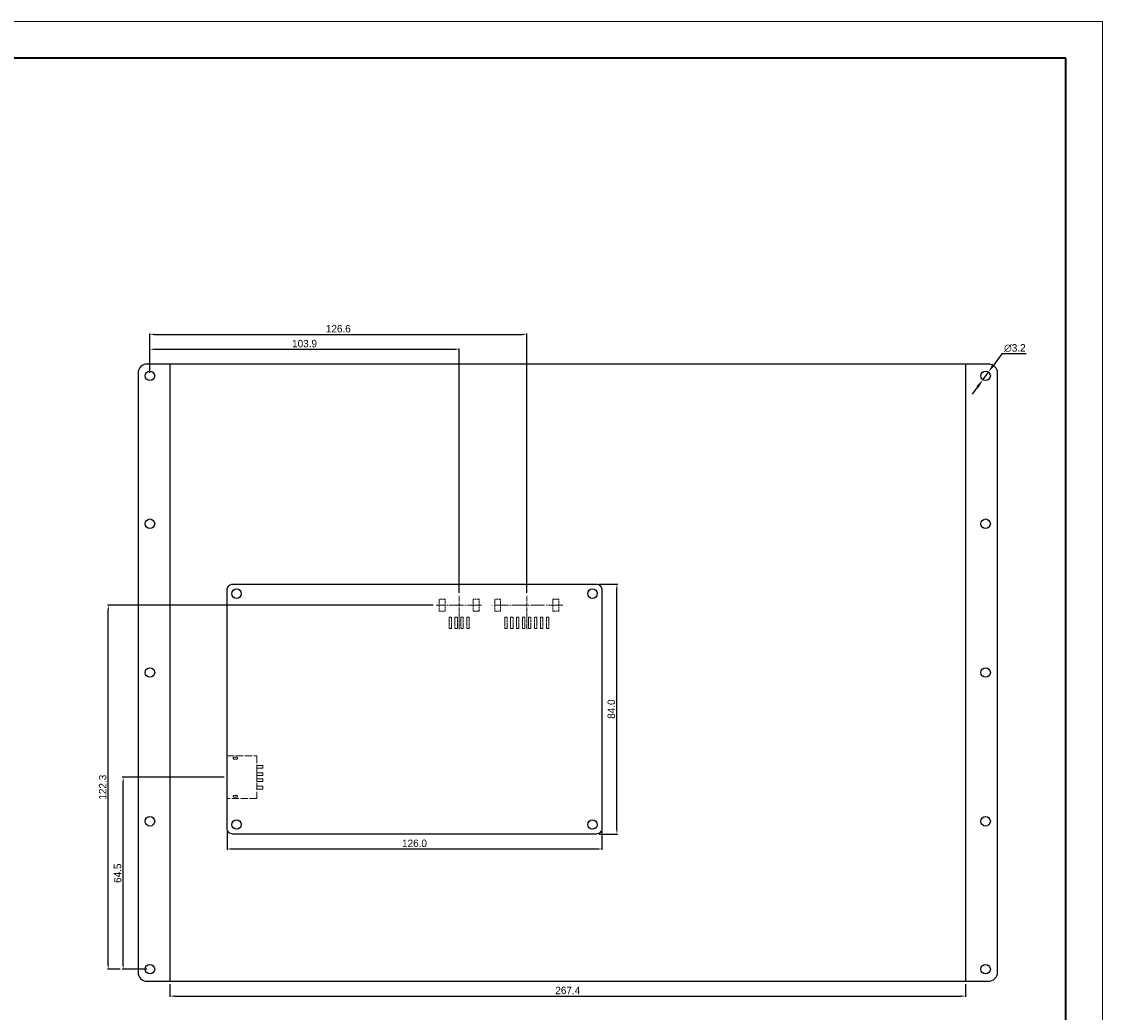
# Model space of a CAD drawing. Header units: millimetres. Extents: x 2363 to 3096, y -2289 to -1772.
# Tile 4 of 4: x 2733 to 3096, y -2105 to -1772. Entities that reach past the tile are written whole.
import ezdxf

# ---------------------------------------------------------------- set-up
doc = ezdxf.new("R2010")
doc.units = ezdxf.units.MM
doc.header["$LTSCALE"] = 0.2
doc.linetypes.add('ACAD_ISO02W100', pattern=[15, 12, -3])
doc.linetypes.add('ACAD_ISO04W100', pattern=[30, 24, -3, 0, -3])
doc.layers.add('粗实线层', color=7, linetype='Continuous', lineweight=35)
doc.layers.add('细实线层', color=7, linetype='Continuous', lineweight=18)
doc.layers.add('虚线', color=7, linetype='ACAD_ISO02W100')
doc.dimstyles.new('ISO-25', dxfattribs={"dimtxt": 2.5, "dimasz": 3, "dimexe": 1, "dimexo": 1, "dimtad": 1, "dimtoh": 1, "dimdec": 1, "dimdsep": 46, "dimtxsty": 'Standard', "dimcen": 2.5, "dimadec": 0, "dimazin": 0, "dimtfac": 1, "dimtdec": 1, "dimtmove": 0, "dimatfit": 3, "dimfxl": 0, "dimlwd": -1, "dimlwe": -1, "dimarcsym": 0})
doc.dimstyles.new('ISO-25$0', dxfattribs={"dimtxt": 2.5, "dimasz": 1.5, "dimexe": 0.3, "dimexo": 1, "dimtad": 1, "dimdec": 1, "dimzin": 0, "dimdsep": 46, "dimtxsty": 'Standard', "dimcen": 0.5, "dimdle": 3, "dimadec": 0, "dimazin": 0, "dimtfac": 1, "dimtdec": 1, "dimtmove": 0, "dimatfit": 3, "dimfxl": 0, "dimtolj": 1, "dimtzin": 0, "dimarcsym": 0})

# ---------------------------------------------------------------- blocks, each defined once
blk = doc.blocks.new('2.0-8')
at = {"linetype": 'ACAD_ISO04W100', "lineweight": 0, "ltscale": 0.3}
blk.add_line((1, 8.06), (1, -3.19), dxfattribs=at)
at = {"linetype": 'ACAD_ISO04W100', "lineweight": 0}
blk.add_line((-11.13, 0), (12.76, 0), dxfattribs=at)
at = {"layer": '虚线', "linetype": 'ACAD_ISO02W100', "lineweight": 0, "ltscale": 0.3}
for p, q in [((-6.4, 7.8), (-6.4, 4)), ((-5.6, 7.8), (-6.4, 7.8)), ((-5.6, 4), (-5.6, 7.8)), ((-4.4, 7.8), (-4.4, 4)), ((-3.6, 7.8), (-4.4, 7.8)), ((-3.6, 4), (-3.6, 7.8)), ((-2.4, 7.8), (-2.4, 4)), ((-1.6, 7.8), (-2.4, 7.8)), ((-1.6, 4), (-1.6, 7.8)), ((-0.4, 7.8), (0.4, 7.8)), ((-0.4, 4), (-0.4, 7.8)), ((0.4, 7.8), (0.4, 4)), ((1.6, 7.8), (2.4, 7.8)), ((1.6, 4), (1.6, 7.8)), ((2.4, 7.8), (2.4, 4)), ((3.6, 4), (3.6, 7.8)), ((3.6, 7.8), (4.4, 7.8)), ((4.4, 7.8), (4.4, 4)), ((5.6, 4), (5.6, 7.8)), ((5.6, 7.8), (6.4, 7.8)), ((6.4, 7.8), (6.4, 4)), ((7.6, 4), (7.6, 7.8)), ((7.6, 7.8), (8.4, 7.8)), ((8.4, 7.8), (8.4, 4)), ((-6.4, 4), (-5.6, 4)), ((-4.4, 4), (-3.6, 4)), ((-2.4, 4), (-1.6, 4)), ((0.4, 4), (-0.4, 4)), ((2.4, 4), (1.6, 4)), ((4.4, 4), (3.6, 4)), ((6.4, 4), (5.6, 4)), ((8.4, 4), (7.6, 4)), ((-7.75, 2), (-9.75, 2)), ((-9.75, 2), (-9.75, -2)), ((-7.75, -2), (-7.75, 2)), ((9.75, 2), (9.75, -2)), ((11.75, 2), (9.75, 2)), ((11.75, -2), (11.75, 2)), ((-9.75, -2), (-7.75, -2))]:
    blk.add_line(p, q, dxfattribs=at)
at = {"layer": '虚线', "lineweight": 0, "ltscale": 0.3}
blk.add_line((9.75, -2), (11.75, -2), dxfattribs=at)
blk = doc.blocks.new('usb4')
at = {"layer": '虚线', "lineweight": 0}
for p, q in [((5492.02, -1468.15), (5492.87, -1468.15)), ((5492.02, -1468.75), (5492.87, -1468.75)), ((5492.02, -1480.95), (5492.87, -1480.95)), ((5492.02, -1481.55), (5492.87, -1481.55))]:
    blk.add_line(p, q, dxfattribs=at)
for points in [[(5485.24, -1467.7), (5495.24, -1467.7), (5495.24, -1482), (5485.24, -1482)], [(5483.24, -1470.9), (5485.24, -1470.9), (5485.24, -1471.8), (5483.24, -1471.8)], [(5483.24, -1473.4), (5485.24, -1473.4), (5485.24, -1474.3), (5483.24, -1474.3)], [(5483.24, -1475.4), (5485.24, -1475.4), (5485.24, -1476.3), (5483.24, -1476.3)], [(5483.24, -1477.9), (5485.24, -1477.9), (5485.24, -1478.8), (5483.24, -1478.8)]]:
    blk.add_lwpolyline(points, close=True, dxfattribs=at)
for centre, start, end in [((5492.02, -1468.45), 90, 270), ((5492.87, -1468.45), 270, 90), ((5492.02, -1481.25), 90, 270), ((5492.87, -1481.25), 270, 90)]:
    blk.add_arc(centre, 0.3, start, end, dxfattribs=at)
blk = doc.blocks.new('*D290')
at = {"color": 0, "lineweight": -2}
for p, q in [((2800.61, -2025.57), (2766.41, -2025.57)), ((2766.71, -2088.57), (2766.71, -2027.07)), ((2774.71, -2090.07), (2766.41, -2090.07))]:
    blk.add_line(p, q, dxfattribs=at)
at = {"color": 0}
for points in [[(2766.46, -2027.07), (2766.96, -2027.07), (2766.71, -2025.57)], [(2766.46, -2088.57), (2766.96, -2088.57), (2766.71, -2090.07)]]:
    blk.add_solid(points, dxfattribs=at)
at = {"layer": 'Defpoints', "color": 0}
for p in [(2766.71, -2025.57), (2801.61, -2025.57), (2775.71, -2090.07)]:
    blk.add_point(p, dxfattribs=at)
at = {"color": 0, "insert": (2764.84, -2057.82), "char_height": 2.5, "attachment_point": 5, "rotation": 90}
blk.add_mtext('\\A1;64.5', dxfattribs=at)
blk = doc.blocks.new('*D291')
at = {"color": 0, "lineweight": -2}
for p, q in [((2870.85, -1967.77), (2761.41, -1967.77)), ((2761.71, -2088.57), (2761.71, -1969.27)), ((2765.71, -2090.07), (2761.41, -2090.07))]:
    blk.add_line(p, q, dxfattribs=at)
at = {"color": 0}
for points in [[(2761.46, -1969.27), (2761.96, -1969.27), (2761.71, -1967.77)], [(2761.46, -2088.57), (2761.96, -2088.57), (2761.71, -2090.07)]]:
    blk.add_solid(points, dxfattribs=at)
at = {"layer": 'Defpoints', "color": 0}
for p in [(2761.71, -1967.77), (2871.85, -1967.77), (2766.71, -2090.07)]:
    blk.add_point(p, dxfattribs=at)
at = {"color": 0, "insert": (2759.84, -2028.92), "char_height": 2.5, "attachment_point": 5, "rotation": 90}
blk.add_mtext('\\A1;122.3', dxfattribs=at)
blk = doc.blocks.new('*D292')
at = {"color": 0, "lineweight": -2}
for p, q in [((2775.71, -1889.67), (2775.71, -1881.42)), ((2777.21, -1881.72), (2878.11, -1881.72)), ((2879.61, -1963.58), (2879.61, -1881.42))]:
    blk.add_line(p, q, dxfattribs=at)
at = {"color": 0}
for points in [[(2777.21, -1881.47), (2777.21, -1881.97), (2775.71, -1881.72)], [(2878.11, -1881.47), (2878.11, -1881.97), (2879.61, -1881.72)]]:
    blk.add_solid(points, dxfattribs=at)
at = {"layer": 'Defpoints', "color": 0}
for p in [(2879.61, -1881.72), (2775.71, -1890.67), (2879.61, -1964.58)]:
    blk.add_point(p, dxfattribs=at)
at = {"color": 0, "insert": (2827.66, -1879.84), "char_height": 2.5, "attachment_point": 5}
blk.add_mtext('\\A1;103.9', dxfattribs=at)
blk = doc.blocks.new('*D293')
at = {"color": 0, "lineweight": -2}
for p, q in [((2775.71, -1881.72), (2775.71, -1876.42)), ((2777.21, -1876.72), (2900.81, -1876.72)), ((2902.31, -1963.58), (2902.31, -1876.42))]:
    blk.add_line(p, q, dxfattribs=at)
at = {"color": 0}
for points in [[(2777.21, -1876.47), (2777.21, -1876.97), (2775.71, -1876.72)], [(2900.81, -1876.47), (2900.81, -1876.97), (2902.31, -1876.72)]]:
    blk.add_solid(points, dxfattribs=at)
at = {"layer": 'Defpoints', "color": 0}
for p in [(2902.31, -1876.72), (2775.71, -1882.72), (2902.31, -1964.58)]:
    blk.add_point(p, dxfattribs=at)
at = {"color": 0, "insert": (2839.01, -1874.84), "char_height": 2.5, "attachment_point": 5}
blk.add_mtext('\\A1;126.6', dxfattribs=at)
blk = doc.blocks.new('*D294')
at = {"color": 0, "lineweight": -2}
for p, q in [((2801.61, -2043.67), (2801.61, -2049.97)), ((2927.61, -2043.67), (2927.61, -2049.97)), ((2803.11, -2049.67), (2926.11, -2049.67))]:
    blk.add_line(p, q, dxfattribs=at)
at = {"color": 0}
for points in [[(2803.11, -2049.42), (2803.11, -2049.92), (2801.61, -2049.67)], [(2926.11, -2049.42), (2926.11, -2049.92), (2927.61, -2049.67)]]:
    blk.add_solid(points, dxfattribs=at)
at = {"layer": 'Defpoints', "color": 0}
for p in [(2801.61, -2042.67), (2927.61, -2042.67), (2927.61, -2049.67)]:
    blk.add_point(p, dxfattribs=at)
at = {"color": 0, "insert": (2864.61, -2047.79), "char_height": 2.5, "attachment_point": 5}
blk.add_mtext('\\A1;126.0', dxfattribs=at)
blk = doc.blocks.new('*D295')
at = {"color": 0, "lineweight": -2}
for p, q in [((2926.61, -1960.67), (2932.91, -1960.67)), ((2932.61, -2043.17), (2932.61, -1962.17)), ((2926.61, -2044.67), (2932.91, -2044.67))]:
    blk.add_line(p, q, dxfattribs=at)
at = {"color": 0}
for points in [[(2932.36, -1962.17), (2932.86, -1962.17), (2932.61, -1960.67)], [(2932.36, -2043.17), (2932.86, -2043.17), (2932.61, -2044.67)]]:
    blk.add_solid(points, dxfattribs=at)
at = {"layer": 'Defpoints', "color": 0}
for p in [(2925.61, -1960.67), (2932.61, -1960.67), (2925.61, -2044.67)]:
    blk.add_point(p, dxfattribs=at)
at = {"color": 0, "insert": (2930.74, -2002.67), "char_height": 2.5, "attachment_point": 5, "rotation": 90}
blk.add_mtext('\\A1;84.0', dxfattribs=at)
blk = doc.blocks.new('*D296')
at = {"color": 0, "lineweight": -2}
for p, q in [((2782.41, -2095.12), (2782.41, -2099.42)), ((3049.81, -2095.12), (3049.81, -2099.42)), ((2783.91, -2099.12), (3048.31, -2099.12))]:
    blk.add_line(p, q, dxfattribs=at)
at = {"color": 0}
for points in [[(2783.91, -2098.87), (2783.91, -2099.37), (2782.41, -2099.12)], [(3048.31, -2098.87), (3048.31, -2099.37), (3049.81, -2099.12)]]:
    blk.add_solid(points, dxfattribs=at)
at = {"layer": 'Defpoints', "color": 0}
for p in [(2782.41, -2094.12), (3049.81, -2094.12), (3049.81, -2099.12)]:
    blk.add_point(p, dxfattribs=at)
at = {"color": 0, "insert": (2916.11, -2097.24), "char_height": 2.5, "attachment_point": 5}
blk.add_mtext('\\A1;267.4', dxfattribs=at)
blk = doc.blocks.new('*D297')
at = {"color": 0}
for p, q in [((3061.97, -1883.23), (3059.23, -1886.96)), ((3070.09, -1883.23), (3061.97, -1883.23)), ((3055.57, -1891.96), (3057.46, -1889.38)), ((3053.79, -1894.38), (3052.02, -1896.8))]:
    blk.add_line(p, q, dxfattribs=at)
for points in [[(3058.83, -1886.66), (3059.64, -1887.25), (3057.46, -1889.38)], [(3053.39, -1894.08), (3054.2, -1894.67), (3055.57, -1891.96)]]:
    blk.add_solid(points, dxfattribs=at)
at = {"layer": 'Defpoints', "color": 0}
for p in [(3055.57, -1891.96), (3057.46, -1889.38)]:
    blk.add_point(p, dxfattribs=at)
at = {"color": 0, "insert": (3066.34, -1881.35), "char_height": 2.5, "attachment_point": 5}
blk.add_mtext('∅3.2', dxfattribs=at)
blk = doc.blocks.new('*X13')
at = {"layer": '粗实线层'}
for p, q in [((287, 200), (-287, 200)), ((287, -200), (287, 200))]:
    blk.add_line(p, q, dxfattribs=at)
at = {"layer": '细实线层'}
for p, q in [((297, 210), (-297, 210)), ((297, -210), (297, 210))]:
    blk.add_line(p, q, dxfattribs=at)

msp = doc.modelspace()

# ---------------------------------------------------------------- linework, layer by layer
for p, q in [((2782.41, -1886.72), (2782.41, -2094.12)), ((3049.81, -1886.72), (3049.81, -2094.12))]:
    msp.add_line(p, q)
at = {"linetype": 'ACAD_ISO04W100', "lineweight": 0, "ltscale": 0.3}
msp.add_line((2879.61, -1975.83), (2879.61, -1964.58), dxfattribs=at)
at = {"linetype": 'ACAD_ISO04W100', "lineweight": 0}
msp.add_line((2887.17, -1967.77), (2871.85, -1967.77), dxfattribs=at)
for points in [[(3057.51, -1886.72), (2774.71, -1886.72, 0.414214), (2771.71, -1889.72), (2771.71, -2091.12, 0.414214), (2774.71, -2094.12), (3057.51, -2094.12, 0.414214), (3060.51, -2091.12), (3060.51, -1889.72, 0.414214)], [(2803.61, -1960.67), (2925.61, -1960.67, -0.414214), (2927.61, -1962.67), (2927.61, -2042.67, -0.414214), (2925.61, -2044.67), (2803.61, -2044.67, -0.414214), (2801.61, -2042.67), (2801.61, -1962.67, -0.414214)]]:
    msp.add_lwpolyline(points, format="xyb", close=True)
for centre in [(2775.71, -1890.67), (3056.51, -1890.67), (2775.71, -1940.37), (3056.51, -1940.37), (2804.81, -1963.87), (2924.41, -1963.87), (2775.71, -1990.37), (3056.51, -1990.37), (2775.71, -2040.37), (2804.81, -2041.47), (2924.41, -2041.47), (3056.51, -2040.37), (2775.71, -2090.07), (3056.51, -2090.07)]:
    msp.add_circle(centre, 1.6)
at = {"layer": '虚线', "linetype": 'ACAD_ISO02W100', "lineweight": 0, "ltscale": 0.3}
for p, q in [((2872.86, -1965.77), (2872.86, -1969.77)), ((2874.86, -1969.77), (2874.86, -1965.77)), ((2884.36, -1965.77), (2884.36, -1969.77)), ((2886.36, -1965.77), (2884.36, -1965.77)), ((2886.36, -1969.77), (2886.36, -1965.77)), ((2872.86, -1969.77), (2874.86, -1969.77)), ((2876.21, -1971.77), (2877.01, -1971.77)), ((2876.21, -1975.57), (2876.21, -1971.77)), ((2877.01, -1971.77), (2877.01, -1975.57)), ((2878.21, -1971.77), (2879.01, -1971.77)), ((2878.21, -1975.57), (2878.21, -1971.77)), ((2879.01, -1971.77), (2879.01, -1975.57)), ((2880.21, -1971.77), (2881.01, -1971.77)), ((2880.21, -1975.57), (2880.21, -1971.77)), ((2881.01, -1971.77), (2881.01, -1975.57)), ((2882.21, -1971.77), (2883.01, -1971.77)), ((2882.21, -1975.57), (2882.21, -1971.77)), ((2883.01, -1971.77), (2883.01, -1975.57)), ((2884.36, -1969.77), (2886.36, -1969.77)), ((2877.01, -1975.57), (2876.21, -1975.57)), ((2879.01, -1975.57), (2878.21, -1975.57)), ((2881.01, -1975.57), (2880.21, -1975.57)), ((2883.01, -1975.57), (2882.21, -1975.57))]:
    msp.add_line(p, q, dxfattribs=at)
at = {"layer": '虚线', "lineweight": 0, "ltscale": 0.3}
msp.add_line((2874.86, -1965.77), (2872.86, -1965.77), dxfattribs=at)

# ---------------------------------------------------------------- block references
at = {"rotation": 180}
msp.add_blockref('2.0-8', (2903.31, -1967.77), dxfattribs=at)
at = {"layer": '粗实线层', "lineweight": -3, "xscale": 1.232863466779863, "yscale": 1.232863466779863, "zscale": 1.232863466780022}
msp.add_blockref('*X13', (2729.59, -2030.51), dxfattribs=at)
at = {"layer": '虚线', "lineweight": 0, "rotation": 180}
msp.add_blockref('usb4', (8296.85, -3500.42), dxfattribs=at)

# ---------------------------------------------------------------- dimensions: what is measured, and where the dimension line sits
for base, p1, p2, picture, middle in [((2902.31, -1876.72), (2775.71, -1882.72), (2902.31, -1964.58), '*D293', (2839.01, -1874.84)), ((2879.61, -1881.72), (2775.71, -1890.67), (2879.61, -1964.58), '*D292', (2827.66, -1879.84)), ((2927.61, -2049.67), (2801.61, -2042.67), (2927.61, -2042.67), '*D294', (2864.61, -2047.79)), ((3049.81, -2099.12), (2782.41, -2094.12), (3049.81, -2094.12), '*D296', (2916.11, -2097.24))]:
    dim = msp.add_linear_dim(base=base, p1=p1, p2=p2, dimstyle='ISO-25$0')
    dim.commit()
    dim.dimension.update_dxf_attribs({"geometry": picture, "text_midpoint": middle})
dim = msp.add_diameter_dim_2p(p1=(3055.57, -1891.96), p2=(3057.46, -1889.38), dimstyle='ISO-25')
dim.commit()
dim.dimension.update_dxf_attribs({"geometry": '*D297', "text_midpoint": (3066.34, -1883.23), "dimtype": 163})
for base, p1, p2, picture, middle in [((2932.61, -1960.67), (2925.61, -2044.67), (2925.61, -1960.67), '*D295', (2930.74, -2002.67)), ((2761.71, -1967.77), (2766.71, -2090.07), (2871.85, -1967.77), '*D291', (2759.84, -2028.92)), ((2766.71, -2025.57), (2775.71, -2090.07), (2801.61, -2025.57), '*D290', (2764.84, -2057.82))]:
    dim = msp.add_linear_dim(base=base, p1=p1, p2=p2, angle=90, dimstyle='ISO-25$0')
    dim.commit()
    dim.dimension.update_dxf_attribs({"geometry": picture, "text_midpoint": middle})

doc.saveas('drawing.dxf')
